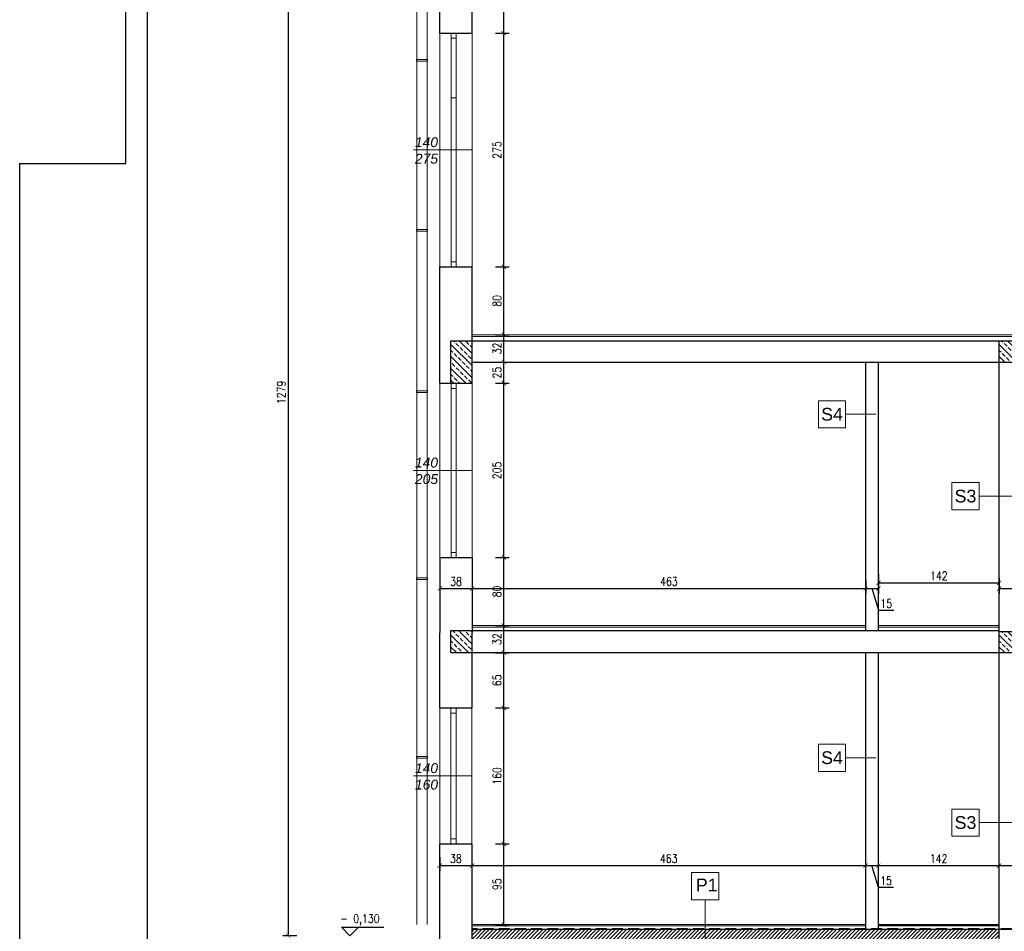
# Model space of a CAD drawing. Header units: millimetres. Extents: x 0 to 111311, y -48878 to -25280.
# Tile 13 of 244: x 70064 to 71222, y -43303 to -42230. Entities that reach past the tile are written whole.
import ezdxf
from ezdxf.enums import TextEntityAlignment as Align

# ---------------------------------------------------------------- set-up
doc = ezdxf.new("R2010")
doc.units = ezdxf.units.MM
doc.linetypes.add('DASHED', pattern=[19.05, 12.7, -6.35])
doc.layers.get('Defpoints').update_dxf_attribs({"color": 30})
doc.layers.add('e-cad_cienkie', color=1, linetype='Continuous')
doc.layers.add('e-cad_opisy', color=7, linetype='Continuous')
doc.layers.add('HATCH', color=7, linetype='Continuous', lineweight=5, true_color=0x6e6e6e)
for name, color, linetype, lineweight in [('J wymiary', 1, 'Continuous', 9), ('kreskowanie', 250, 'Continuous', 9), ('OPIS', 7, 'Continuous', 5), ('sciany', 252, 'Continuous', 30), ('stolarka_okna', 144, 'Continuous', 0)]:
    doc.layers.add(name, color=color, linetype=linetype, lineweight=lineweight)
doc.styles.add('e-cad_1', font='simplex.shx', dxfattribs={"width": 0.8})
doc.styles.get("Standard").update_dxf_attribs({"font": 'arial.ttf'})
doc.dimstyles.new('e-cad_1_50_[cm]', dxfattribs={"dimscale": 5, "dimtxt": 2, "dimasz": 1, "dimexe": 1.25, "dimexo": 0.625, "dimtad": 1, "dimdec": 0, "dimrnd": 0.1, "dimzin": 1, "dimtxsty": 'e-cad_1', "dimblk": 'ARCHTICK', "dimcen": 2.5, "dimclrd": 7, "dimclre": 7, "dimclrt": 7, "dimadec": 0, "dimazin": 0, "dimtfac": 1, "dimtmove": 1, "dimatfit": 3, "dimldrblk": 'OBLIQUE', "dimfxl": 2, "dimfxlon": 1, "dimarcsym": 0})

# ---------------------------------------------------------------- blocks, each defined once
blk = doc.blocks.new('A2_poziom')
for points in [[(0, 0), (0, 297), (25, 297), (25, 420), (594, 420), (594, 0)], [(30, 5), (589, 5), (589, 415), (30, 415)]]:
    blk.add_lwpolyline(points, close=True)
blk = doc.blocks.new('_ArchTick')
at = {"color": 0, "linetype": 'ByBlock', "const_width": 0.15}
blk.add_lwpolyline([(-0.5, -0.5), (0.5, 0.5)], dxfattribs=at)
blk = doc.blocks.new('*D1962')
at = {"layer": 'Defpoints', "color": 0, "ltscale": 4}
for p in [(70547.6, -42029.7), (70380, -43308.2), (70470.3, -43308.2)]:
    blk.add_point(p, dxfattribs=at)
at = {"layer": 'J wymiary', "color": 7, "lineweight": -2, "ltscale": 2}
for p, q in [((70390, -42029.7), (70373.7, -42029.7)), ((70380, -42029.7), (70380, -43308.2)), ((70390, -43308.2), (70373.7, -43308.2))]:
    blk.add_line(p, q, dxfattribs=at)
at = {"layer": 'J wymiary', "color": 7, "lineweight": -2, "ltscale": 4, "xscale": 5, "yscale": 5, "zscale": 5}
for p, rotation in [((70380, -42029.7), 90), ((70380, -43308.2), 270)]:
    blk.add_blockref('_ArchTick', p, dxfattribs=dict(at, rotation=rotation))
at = {"layer": 'J wymiary', "color": 7, "ltscale": 4, "insert": (70371.9, -42668.9), "char_height": 10, "attachment_point": 5, "rotation": 90, "style": 'e-cad_1'}
blk.add_mtext('1279', dxfattribs=at)
blk = doc.blocks.new('_Oblique')
at = {"layer": 'kreskowanie', "color": 0, "lineweight": -2}
blk.add_line((-0.5, -0.5), (0.5, 0.5), dxfattribs=at)
blk = doc.blocks.new('*D1970')
at = {"layer": 'Defpoints', "color": 0, "ltscale": 2}
for p in [(70558.4, -42877.1), (70596.4, -42877.1), (70596.4, -42899.6)]:
    blk.add_point(p, dxfattribs=at)
at = {"layer": 'J wymiary', "color": 7, "lineweight": -2, "ltscale": 2}
for p, q in [((70558.4, -42889.6), (70558.4, -42905.8)), ((70596.4, -42889.6), (70596.4, -42905.8)), ((70558.4, -42899.6), (70596.4, -42899.6))]:
    blk.add_line(p, q, dxfattribs=at)
at = {"layer": 'J wymiary', "color": 7, "lineweight": -2, "ltscale": 2, "xscale": 5, "yscale": 5, "zscale": 5, "rotation": 180}
blk.add_blockref('_ArchTick', (70558.4, -42899.6), dxfattribs=at)
at = {"layer": 'J wymiary', "color": 7, "lineweight": -2, "ltscale": 2, "xscale": 5, "yscale": 5, "zscale": 5}
blk.add_blockref('_ArchTick', (70596.4, -42899.6), dxfattribs=at)
at = {"layer": 'J wymiary', "color": 7, "ltscale": 2, "insert": (70577.4, -42891.4), "char_height": 10, "attachment_point": 5, "style": 'e-cad_1'}
blk.add_mtext('38', dxfattribs=at)
blk = doc.blocks.new('*D1971')
at = {"layer": 'Defpoints', "color": 0, "ltscale": 2}
for p in [(70596.4, -42877.1), (71059.4, -42878.2), (71059.4, -42899.6)]:
    blk.add_point(p, dxfattribs=at)
at = {"layer": 'J wymiary', "color": 7, "lineweight": -2, "ltscale": 2}
for p, q in [((70596.4, -42889.6), (70596.4, -42905.8)), ((71059.4, -42889.6), (71059.4, -42905.8)), ((70596.4, -42899.6), (71059.4, -42899.6))]:
    blk.add_line(p, q, dxfattribs=at)
at = {"layer": 'J wymiary', "color": 7, "lineweight": -2, "ltscale": 2, "xscale": 5, "yscale": 5, "zscale": 5, "rotation": 180}
blk.add_blockref('_ArchTick', (70596.4, -42899.6), dxfattribs=at)
at = {"layer": 'J wymiary', "color": 7, "lineweight": -2, "ltscale": 2, "xscale": 5, "yscale": 5, "zscale": 5}
blk.add_blockref('_ArchTick', (71059.4, -42899.6), dxfattribs=at)
at = {"layer": 'J wymiary', "color": 7, "ltscale": 2, "insert": (70827.9, -42891.4), "char_height": 10, "attachment_point": 5, "style": 'e-cad_1'}
blk.add_mtext('463', dxfattribs=at)
blk = doc.blocks.new('*D1972')
at = {"layer": 'Defpoints', "color": 0, "ltscale": 2}
for p in [(71059.4, -42878.2), (71074.4, -42876.1), (71074.4, -42899.6)]:
    blk.add_point(p, dxfattribs=at)
at = {"layer": 'J wymiary', "color": 7, "lineweight": -2, "ltscale": 2}
for p, q in [((71059.4, -42889.6), (71059.4, -42905.8)), ((71074.4, -42889.6), (71074.4, -42905.8)), ((71059.4, -42899.6), (71074.4, -42899.6)), ((71074.7, -42925.5), (71066.9, -42899.6)), ((71092.4, -42925.5), (71074.7, -42925.5))]:
    blk.add_line(p, q, dxfattribs=at)
at = {"layer": 'J wymiary', "color": 7, "lineweight": -2, "ltscale": 2, "xscale": 5, "yscale": 5, "zscale": 5, "rotation": 180}
blk.add_blockref('_ArchTick', (71059.4, -42899.6), dxfattribs=at)
at = {"layer": 'J wymiary', "color": 7, "lineweight": -2, "ltscale": 2, "xscale": 5, "yscale": 5, "zscale": 5}
blk.add_blockref('_ArchTick', (71074.4, -42899.6), dxfattribs=at)
at = {"layer": 'J wymiary', "color": 7, "ltscale": 2, "insert": (71083.6, -42917.4), "char_height": 10, "attachment_point": 5, "style": 'e-cad_1'}
blk.add_mtext('15', dxfattribs=at)
blk = doc.blocks.new('*D1973')
at = {"layer": 'Defpoints', "color": 0, "ltscale": 2}
for p in [(71074.4, -42873), (71216.4, -42884.3), (71216.4, -42893)]:
    blk.add_point(p, dxfattribs=at)
at = {"layer": 'J wymiary', "color": 7, "lineweight": -2, "ltscale": 2}
for p, q in [((71074.4, -42883), (71074.4, -42899.2)), ((71074.4, -42893), (71216.4, -42893)), ((71216.4, -42887.5), (71216.4, -42899.2))]:
    blk.add_line(p, q, dxfattribs=at)
at = {"layer": 'J wymiary', "color": 7, "lineweight": -2, "ltscale": 2, "xscale": 5, "yscale": 5, "zscale": 5, "rotation": 180}
blk.add_blockref('_ArchTick', (71074.4, -42893), dxfattribs=at)
at = {"layer": 'J wymiary', "color": 7, "lineweight": -2, "ltscale": 2, "xscale": 5, "yscale": 5, "zscale": 5}
blk.add_blockref('_ArchTick', (71216.4, -42893), dxfattribs=at)
at = {"layer": 'J wymiary', "color": 7, "ltscale": 2, "insert": (71145.4, -42884.8), "char_height": 10, "attachment_point": 5, "style": 'e-cad_1'}
blk.add_mtext('142', dxfattribs=at)
blk = doc.blocks.new('*D1974')
at = {"layer": 'Defpoints', "color": 0, "ltscale": 2}
for p in [(71216.4, -42880.9), (71266.4, -42880), (71266.4, -42899.6)]:
    blk.add_point(p, dxfattribs=at)
at = {"layer": 'J wymiary', "color": 7, "lineweight": -2, "ltscale": 2}
for p, q in [((71216.4, -42889.6), (71216.4, -42905.8)), ((71266.4, -42889.6), (71266.4, -42905.8)), ((71216.4, -42899.6), (71266.4, -42899.6))]:
    blk.add_line(p, q, dxfattribs=at)
at = {"layer": 'J wymiary', "color": 7, "lineweight": -2, "ltscale": 2, "xscale": 5, "yscale": 5, "zscale": 5, "rotation": 180}
blk.add_blockref('_ArchTick', (71216.4, -42899.6), dxfattribs=at)
at = {"layer": 'J wymiary', "color": 7, "lineweight": -2, "ltscale": 2, "xscale": 5, "yscale": 5, "zscale": 5}
blk.add_blockref('_ArchTick', (71266.4, -42899.6), dxfattribs=at)
at = {"layer": 'J wymiary', "color": 7, "ltscale": 2, "insert": (71241.4, -42891.4), "char_height": 10, "attachment_point": 5, "style": 'e-cad_1'}
blk.add_mtext('50', dxfattribs=at)
blk = doc.blocks.new('*D1979')
at = {"layer": 'Defpoints', "color": 0, "ltscale": 2}
for p in [(70558.2, -43197.5), (70596.2, -43197.5), (70596.2, -43225.7)]:
    blk.add_point(p, dxfattribs=at)
at = {"layer": 'J wymiary', "color": 7, "lineweight": -2, "ltscale": 2}
for p, q in [((70558.2, -43215.7), (70558.2, -43231.9)), ((70596.2, -43215.7), (70596.2, -43231.9)), ((70558.2, -43225.7), (70596.2, -43225.7))]:
    blk.add_line(p, q, dxfattribs=at)
at = {"layer": 'J wymiary', "color": 7, "lineweight": -2, "ltscale": 2, "xscale": 5, "yscale": 5, "zscale": 5, "rotation": 180}
blk.add_blockref('_ArchTick', (70558.2, -43225.7), dxfattribs=at)
at = {"layer": 'J wymiary', "color": 7, "lineweight": -2, "ltscale": 2, "xscale": 5, "yscale": 5, "zscale": 5}
blk.add_blockref('_ArchTick', (70596.2, -43225.7), dxfattribs=at)
at = {"layer": 'J wymiary', "color": 7, "ltscale": 2, "insert": (70577.2, -43217.5), "char_height": 10, "attachment_point": 5, "style": 'e-cad_1'}
blk.add_mtext('38', dxfattribs=at)
blk = doc.blocks.new('*D1980')
at = {"layer": 'Defpoints', "color": 0, "ltscale": 2}
for p in [(70596.2, -43197.5), (71059.2, -43204.3), (71059.2, -43225.7)]:
    blk.add_point(p, dxfattribs=at)
at = {"layer": 'J wymiary', "color": 7, "lineweight": -2, "ltscale": 2}
for p, q in [((70596.2, -43215.7), (70596.2, -43231.9)), ((71059.2, -43215.7), (71059.2, -43231.9)), ((70596.2, -43225.7), (71059.2, -43225.7))]:
    blk.add_line(p, q, dxfattribs=at)
at = {"layer": 'J wymiary', "color": 7, "lineweight": -2, "ltscale": 2, "xscale": 5, "yscale": 5, "zscale": 5, "rotation": 180}
blk.add_blockref('_ArchTick', (70596.2, -43225.7), dxfattribs=at)
at = {"layer": 'J wymiary', "color": 7, "lineweight": -2, "ltscale": 2, "xscale": 5, "yscale": 5, "zscale": 5}
blk.add_blockref('_ArchTick', (71059.2, -43225.7), dxfattribs=at)
at = {"layer": 'J wymiary', "color": 7, "ltscale": 2, "insert": (70827.7, -43217.5), "char_height": 10, "attachment_point": 5, "style": 'e-cad_1'}
blk.add_mtext('463', dxfattribs=at)
blk = doc.blocks.new('*D1981')
at = {"layer": 'Defpoints', "color": 0, "ltscale": 2}
for p in [(71059.2, -43204.3), (71074.2, -43202.3), (71074.2, -43225.7)]:
    blk.add_point(p, dxfattribs=at)
at = {"layer": 'J wymiary', "color": 7, "lineweight": -2, "ltscale": 2}
for p, q in [((71059.2, -43215.7), (71059.2, -43231.9)), ((71074.2, -43215.7), (71074.2, -43231.9)), ((71059.2, -43225.7), (71074.2, -43225.7)), ((71074.4, -43251.6), (71066.7, -43225.7)), ((71092.1, -43251.6), (71074.4, -43251.6))]:
    blk.add_line(p, q, dxfattribs=at)
at = {"layer": 'J wymiary', "color": 7, "lineweight": -2, "ltscale": 2, "xscale": 5, "yscale": 5, "zscale": 5, "rotation": 180}
blk.add_blockref('_ArchTick', (71059.2, -43225.7), dxfattribs=at)
at = {"layer": 'J wymiary', "color": 7, "lineweight": -2, "ltscale": 2, "xscale": 5, "yscale": 5, "zscale": 5}
blk.add_blockref('_ArchTick', (71074.2, -43225.7), dxfattribs=at)
at = {"layer": 'J wymiary', "color": 7, "ltscale": 2, "insert": (71083.3, -43243.5), "char_height": 10, "attachment_point": 5, "style": 'e-cad_1'}
blk.add_mtext('15', dxfattribs=at)
blk = doc.blocks.new('*D1982')
at = {"layer": 'Defpoints', "color": 0, "ltscale": 2}
for p in [(71074.2, -43202.3), (71216.2, -43201.3), (71216.2, -43225.7)]:
    blk.add_point(p, dxfattribs=at)
at = {"layer": 'J wymiary', "color": 7, "lineweight": -2, "ltscale": 2}
for p, q in [((71074.2, -43215.7), (71074.2, -43231.9)), ((71216.2, -43215.7), (71216.2, -43231.9)), ((71074.2, -43225.7), (71216.2, -43225.7))]:
    blk.add_line(p, q, dxfattribs=at)
at = {"layer": 'J wymiary', "color": 7, "lineweight": -2, "ltscale": 2, "xscale": 5, "yscale": 5, "zscale": 5, "rotation": 180}
blk.add_blockref('_ArchTick', (71074.2, -43225.7), dxfattribs=at)
at = {"layer": 'J wymiary', "color": 7, "lineweight": -2, "ltscale": 2, "xscale": 5, "yscale": 5, "zscale": 5}
blk.add_blockref('_ArchTick', (71216.2, -43225.7), dxfattribs=at)
at = {"layer": 'J wymiary', "color": 7, "ltscale": 2, "insert": (71145.2, -43217.5), "char_height": 10, "attachment_point": 5, "style": 'e-cad_1'}
blk.add_mtext('142', dxfattribs=at)
blk = doc.blocks.new('*D1983')
at = {"layer": 'Defpoints', "color": 0, "ltscale": 2}
for p in [(71216.2, -43201.3), (71266.2, -43200.4), (71266.2, -43225.7)]:
    blk.add_point(p, dxfattribs=at)
at = {"layer": 'J wymiary', "color": 7, "lineweight": -2, "ltscale": 2}
for p, q in [((71216.2, -43215.7), (71216.2, -43231.9)), ((71266.2, -43215.7), (71266.2, -43231.9)), ((71216.2, -43225.7), (71266.2, -43225.7))]:
    blk.add_line(p, q, dxfattribs=at)
at = {"layer": 'J wymiary', "color": 7, "lineweight": -2, "ltscale": 2, "xscale": 5, "yscale": 5, "zscale": 5, "rotation": 180}
blk.add_blockref('_ArchTick', (71216.2, -43225.7), dxfattribs=at)
at = {"layer": 'J wymiary', "color": 7, "lineweight": -2, "ltscale": 2, "xscale": 5, "yscale": 5, "zscale": 5}
blk.add_blockref('_ArchTick', (71266.2, -43225.7), dxfattribs=at)
at = {"layer": 'J wymiary', "color": 7, "ltscale": 2, "insert": (71241.2, -43217.5), "char_height": 10, "attachment_point": 5, "style": 'e-cad_1'}
blk.add_mtext('50', dxfattribs=at)
blk = doc.blocks.new('*D1990')
at = {"layer": 'Defpoints', "color": 0, "ltscale": 2}
for p in [(70596.4, -43200.2), (70633.7, -43200.2), (70596.4, -43295.2)]:
    blk.add_point(p, dxfattribs=at)
at = {"layer": 'J wymiary', "color": 7, "lineweight": -2, "ltscale": 2}
for p, q in [((70623.7, -43200.2), (70640, -43200.2)), ((70633.7, -43295.2), (70633.7, -43200.2)), ((70623.7, -43295.2), (70640, -43295.2))]:
    blk.add_line(p, q, dxfattribs=at)
at = {"layer": 'J wymiary', "color": 7, "lineweight": -2, "ltscale": 2, "xscale": 5, "yscale": 5, "zscale": 5}
for p, rotation in [((70633.7, -43200.2), 90), ((70633.7, -43295.2), 270)]:
    blk.add_blockref('_ArchTick', p, dxfattribs=dict(at, rotation=rotation))
at = {"layer": 'J wymiary', "color": 7, "ltscale": 2, "insert": (70625.6, -43247.7), "char_height": 10, "attachment_point": 5, "rotation": 90, "style": 'e-cad_1'}
blk.add_mtext('95', dxfattribs=at)
blk = doc.blocks.new('*D1991')
at = {"layer": 'Defpoints', "color": 0, "ltscale": 2}
for p in [(70589.1, -43040.2), (70633.7, -43040.2), (70596.4, -43200.2)]:
    blk.add_point(p, dxfattribs=at)
at = {"layer": 'J wymiary', "color": 7, "lineweight": -2, "ltscale": 2}
for p, q in [((70623.7, -43040.2), (70640, -43040.2)), ((70633.7, -43200.2), (70633.7, -43040.2)), ((70623.7, -43200.2), (70640, -43200.2))]:
    blk.add_line(p, q, dxfattribs=at)
at = {"layer": 'J wymiary', "color": 7, "lineweight": -2, "ltscale": 2, "xscale": 5, "yscale": 5, "zscale": 5}
for p, rotation in [((70633.7, -43040.2), 90), ((70633.7, -43200.2), 270)]:
    blk.add_blockref('_ArchTick', p, dxfattribs=dict(at, rotation=rotation))
at = {"layer": 'J wymiary', "color": 7, "ltscale": 2, "insert": (70625.6, -43120.2), "char_height": 10, "attachment_point": 5, "rotation": 90, "style": 'e-cad_1'}
blk.add_mtext('160', dxfattribs=at)
blk = doc.blocks.new('*D1992')
at = {"layer": 'Defpoints', "color": 0, "ltscale": 2}
for p in [(70604.1, -42975.2), (70633.7, -42975.2), (70589.1, -43040.2)]:
    blk.add_point(p, dxfattribs=at)
at = {"layer": 'J wymiary', "color": 7, "lineweight": -2, "ltscale": 2}
for p, q in [((70623.7, -42975.2), (70640, -42975.2)), ((70633.7, -43040.2), (70633.7, -42975.2)), ((70623.7, -43040.2), (70640, -43040.2))]:
    blk.add_line(p, q, dxfattribs=at)
at = {"layer": 'J wymiary', "color": 7, "lineweight": -2, "ltscale": 2, "xscale": 5, "yscale": 5, "zscale": 5}
for p, rotation in [((70633.7, -42975.2), 90), ((70633.7, -43040.2), 270)]:
    blk.add_blockref('_ArchTick', p, dxfattribs=dict(at, rotation=rotation))
at = {"layer": 'J wymiary', "color": 7, "ltscale": 2, "insert": (70625.6, -43007.7), "char_height": 10, "attachment_point": 5, "rotation": 90, "style": 'e-cad_1'}
blk.add_mtext('65', dxfattribs=at)
blk = doc.blocks.new('*D1993')
at = {"layer": 'Defpoints', "color": 0, "ltscale": 2}
for p in [(70604.1, -42943.2), (70633.7, -42943.2), (70604.1, -42975.2)]:
    blk.add_point(p, dxfattribs=at)
at = {"layer": 'J wymiary', "color": 7, "lineweight": -2, "ltscale": 2}
for p, q in [((70623.7, -42943.2), (70640, -42943.2)), ((70633.7, -42975.2), (70633.7, -42943.2)), ((70623.7, -42975.2), (70640, -42975.2))]:
    blk.add_line(p, q, dxfattribs=at)
at = {"layer": 'J wymiary', "color": 7, "lineweight": -2, "ltscale": 2, "xscale": 5, "yscale": 5, "zscale": 5}
for p, rotation in [((70633.7, -42943.2), 90), ((70633.7, -42975.2), 270)]:
    blk.add_blockref('_ArchTick', p, dxfattribs=dict(at, rotation=rotation))
at = {"layer": 'J wymiary', "color": 7, "ltscale": 2, "insert": (70625.6, -42959.2), "char_height": 10, "attachment_point": 5, "rotation": 90, "style": 'e-cad_1'}
blk.add_mtext('32', dxfattribs=at)
blk = doc.blocks.new('*D1994')
at = {"layer": 'Defpoints', "color": 0, "ltscale": 2}
for p in [(70614, -42863.2), (70633.7, -42863.2), (70604.1, -42943.2)]:
    blk.add_point(p, dxfattribs=at)
at = {"layer": 'J wymiary', "color": 7, "lineweight": -2, "ltscale": 2}
for p, q in [((70623.7, -42863.2), (70640, -42863.2)), ((70633.7, -42943.2), (70633.7, -42863.2)), ((70623.7, -42943.2), (70640, -42943.2))]:
    blk.add_line(p, q, dxfattribs=at)
at = {"layer": 'J wymiary', "color": 7, "lineweight": -2, "ltscale": 2, "xscale": 5, "yscale": 5, "zscale": 5}
for p, rotation in [((70633.7, -42863.2), 90), ((70633.7, -42943.2), 270)]:
    blk.add_blockref('_ArchTick', p, dxfattribs=dict(at, rotation=rotation))
at = {"layer": 'J wymiary', "color": 7, "ltscale": 2, "insert": (70625.6, -42903.2), "char_height": 10, "attachment_point": 5, "rotation": 90, "style": 'e-cad_1'}
blk.add_mtext('80', dxfattribs=at)
blk = doc.blocks.new('*D1995')
at = {"layer": 'Defpoints', "color": 0, "ltscale": 2}
for p in [(70614, -42658.2), (70633.7, -42658.2), (70614, -42863.2)]:
    blk.add_point(p, dxfattribs=at)
at = {"layer": 'J wymiary', "color": 7, "lineweight": -2, "ltscale": 2}
for p, q in [((70623.7, -42658.2), (70640, -42658.2)), ((70633.7, -42863.2), (70633.7, -42658.2)), ((70623.7, -42863.2), (70640, -42863.2))]:
    blk.add_line(p, q, dxfattribs=at)
at = {"layer": 'J wymiary', "color": 7, "lineweight": -2, "ltscale": 2, "xscale": 5, "yscale": 5, "zscale": 5}
for p, rotation in [((70633.7, -42658.2), 90), ((70633.7, -42863.2), 270)]:
    blk.add_blockref('_ArchTick', p, dxfattribs=dict(at, rotation=rotation))
at = {"layer": 'J wymiary', "color": 7, "ltscale": 2, "insert": (70625.6, -42760.7), "char_height": 10, "attachment_point": 5, "rotation": 90, "style": 'e-cad_1'}
blk.add_mtext('205', dxfattribs=at)
blk = doc.blocks.new('*D1996')
at = {"layer": 'Defpoints', "color": 0, "ltscale": 2}
for p in [(70613.1, -42633.2), (70633.7, -42633.2), (70614, -42658.2)]:
    blk.add_point(p, dxfattribs=at)
at = {"layer": 'J wymiary', "color": 7, "lineweight": -2, "ltscale": 2}
for p, q in [((70623.7, -42633.2), (70640, -42633.2)), ((70633.7, -42658.2), (70633.7, -42633.2)), ((70623.7, -42658.2), (70640, -42658.2))]:
    blk.add_line(p, q, dxfattribs=at)
at = {"layer": 'J wymiary', "color": 7, "lineweight": -2, "ltscale": 2, "xscale": 5, "yscale": 5, "zscale": 5}
for p, rotation in [((70633.7, -42633.2), 90), ((70633.7, -42658.2), 270)]:
    blk.add_blockref('_ArchTick', p, dxfattribs=dict(at, rotation=rotation))
at = {"layer": 'J wymiary', "color": 7, "ltscale": 2, "insert": (70625.6, -42645.7), "char_height": 10, "attachment_point": 5, "rotation": 90, "style": 'e-cad_1'}
blk.add_mtext('25', dxfattribs=at)
blk = doc.blocks.new('*D1997')
at = {"layer": 'Defpoints', "color": 0, "ltscale": 2}
for p in [(70612.7, -42601.2), (70633.7, -42601.2), (70613.1, -42633.2)]:
    blk.add_point(p, dxfattribs=at)
at = {"layer": 'J wymiary', "color": 7, "lineweight": -2, "ltscale": 2}
for p, q in [((70623.7, -42601.2), (70640, -42601.2)), ((70633.7, -42633.2), (70633.7, -42601.2)), ((70623.7, -42633.2), (70640, -42633.2))]:
    blk.add_line(p, q, dxfattribs=at)
at = {"layer": 'J wymiary', "color": 7, "lineweight": -2, "ltscale": 2, "xscale": 5, "yscale": 5, "zscale": 5}
for p, rotation in [((70633.7, -42601.2), 90), ((70633.7, -42633.2), 270)]:
    blk.add_blockref('_ArchTick', p, dxfattribs=dict(at, rotation=rotation))
at = {"layer": 'J wymiary', "color": 7, "ltscale": 2, "insert": (70625.6, -42617.2), "char_height": 10, "attachment_point": 5, "rotation": 90, "style": 'e-cad_1'}
blk.add_mtext('32', dxfattribs=at)
blk = doc.blocks.new('*D1998')
at = {"layer": 'Defpoints', "color": 0, "ltscale": 2}
for p in [(70588.6, -42521.2), (70633.7, -42521.2), (70612.7, -42601.2)]:
    blk.add_point(p, dxfattribs=at)
at = {"layer": 'J wymiary', "color": 7, "lineweight": -2, "ltscale": 2}
for p, q in [((70623.7, -42521.2), (70640, -42521.2)), ((70633.7, -42601.2), (70633.7, -42521.2)), ((70623.7, -42601.2), (70640, -42601.2))]:
    blk.add_line(p, q, dxfattribs=at)
at = {"layer": 'J wymiary', "color": 7, "lineweight": -2, "ltscale": 2, "xscale": 5, "yscale": 5, "zscale": 5}
for p, rotation in [((70633.7, -42521.2), 90), ((70633.7, -42601.2), 270)]:
    blk.add_blockref('_ArchTick', p, dxfattribs=dict(at, rotation=rotation))
at = {"layer": 'J wymiary', "color": 7, "ltscale": 2, "insert": (70625.6, -42561.2), "char_height": 10, "attachment_point": 5, "rotation": 90, "style": 'e-cad_1'}
blk.add_mtext('80', dxfattribs=at)
blk = doc.blocks.new('*D1999')
at = {"layer": 'Defpoints', "color": 0, "ltscale": 2}
for p in [(70586.6, -42246.2), (70633.7, -42246.2), (70588.6, -42521.2)]:
    blk.add_point(p, dxfattribs=at)
at = {"layer": 'J wymiary', "color": 7, "lineweight": -2, "ltscale": 2}
for p, q in [((70623.7, -42246.2), (70640, -42246.2)), ((70633.7, -42521.2), (70633.7, -42246.2)), ((70623.7, -42521.2), (70640, -42521.2))]:
    blk.add_line(p, q, dxfattribs=at)
at = {"layer": 'J wymiary', "color": 7, "lineweight": -2, "ltscale": 2, "xscale": 5, "yscale": 5, "zscale": 5}
for p, rotation in [((70633.7, -42246.2), 90), ((70633.7, -42521.2), 270)]:
    blk.add_blockref('_ArchTick', p, dxfattribs=dict(at, rotation=rotation))
at = {"layer": 'J wymiary', "color": 7, "ltscale": 2, "insert": (70625.6, -42383.7), "char_height": 10, "attachment_point": 5, "rotation": 90, "style": 'e-cad_1'}
blk.add_mtext('275', dxfattribs=at)
blk = doc.blocks.new('*D2000')
at = {"layer": 'Defpoints', "color": 0, "ltscale": 2}
for p in [(70621.6, -42086.2), (70633.7, -42086.2), (70586.6, -42246.2)]:
    blk.add_point(p, dxfattribs=at)
at = {"layer": 'J wymiary', "color": 7, "lineweight": -2, "ltscale": 2}
for p, q in [((70624.8, -42086.2), (70640, -42086.2)), ((70633.7, -42246.2), (70633.7, -42086.2)), ((70623.7, -42246.2), (70640, -42246.2))]:
    blk.add_line(p, q, dxfattribs=at)
at = {"layer": 'J wymiary', "color": 7, "lineweight": -2, "ltscale": 2, "xscale": 5, "yscale": 5, "zscale": 5}
for p, rotation in [((70633.7, -42086.2), 90), ((70633.7, -42246.2), 270)]:
    blk.add_blockref('_ArchTick', p, dxfattribs=dict(at, rotation=rotation))
at = {"layer": 'J wymiary', "color": 7, "ltscale": 2, "insert": (70625.6, -42166.2), "char_height": 10, "attachment_point": 5, "rotation": 90, "style": 'e-cad_1'}
blk.add_mtext('160', dxfattribs=at)
blk = doc.blocks.new('e-cad_kota_3')
blk.add_line((-2, 2), (8, 2))
blk.add_lwpolyline([(-2, 2), (0, 0), (2, 2)])
at = {"style": 'e-cad_1', "width": 0.8}
blk.add_attdef('ZNAK', text='', height=2, dxfattribs=at).set_placement((-0.5, 3), align=Align.RIGHT)
blk.add_attdef('RZEDNA', (0.8, 3), '', height=2, dxfattribs=at)

msp = doc.modelspace()

# ---------------------------------------------------------------- hatches: boundary and pattern name
at = {"layer": 'HATCH'}
h = msp.add_hatch(dxfattribs=at)
h.set_pattern_fill('ANSI31', color=256, style=0)
h.set_pattern_definition([(45, (-3504.2702, -8042.3337), (-2.24506403, 2.24506403), [])])
h.paths.add_polyline_path([(71216.444, -43300.678), (70947.444, -43300.678), (70935.444, -43300.678), (70596.444, -43300.678), (70596.444, -43315.678), (71216.444, -43315.678)])
at = {"layer": 'OPIS'}
h = msp.add_hatch(dxfattribs=at)
h.set_pattern_fill('JIS_STN_2.5', color=256, scale=4, angle=90, style=0)
h.set_pattern_definition([(135, (-3504.27, -7894.334), (-7.0710678, -7.0710678), []), (135, (-3504.27, -7887.274), (-7.0710678, -7.0710678), [4.8, -2])])
h.paths.add_polyline_path([(70596.444, -42658.178), (70596.444, -42632.178), (70596.444, -42608.178), (70571.444, -42608.178), (70571.444, -42610.765), (70571.444, -42618.545), (70571.444, -42632.178), (70571.444, -42658.178)])
h = msp.add_hatch(dxfattribs=at)
h.set_pattern_fill('JIS_STN_2.5', color=256, scale=4, angle=90, style=0)
h.set_pattern_definition([(135, (-2859.27, -7894.334), (-7.0710678, -7.0710678), []), (135, (-2859.27, -7887.274), (-7.0710678, -7.0710678), [4.8, -2])])
h.paths.add_polyline_path([(71241.444, -42633.178), (71266.444, -42633.178), (71266.444, -42608.178), (71216.444, -42608.178), (71216.444, -42610.765), (71216.444, -42618.545), (71216.444, -42632.178), (71216.444, -42633.178)])
h = msp.add_hatch(dxfattribs=at)
h.set_pattern_fill('JIS_STN_2.5', color=256, scale=4, angle=90, style=0)
h.set_pattern_definition([(135, (-3504.27, -8236.334), (-7.0710678, -7.0710678), []), (135, (-3504.27, -8229.274), (-7.0710678, -7.0710678), [4.8, -2])])
h.paths.add_polyline_path([(70596.444, -42975.178), (70596.444, -42974.178), (70596.444, -42949.178), (70571.444, -42949.178), (70571.444, -42952.765), (70571.444, -42960.545), (70571.444, -42974.178), (70571.444, -42975.178)])
h = msp.add_hatch(dxfattribs=at)
h.set_pattern_fill('JIS_STN_2.5', color=256, scale=4, angle=90, style=0)
h.set_pattern_definition([(135, (-2859.27, -8236.334), (-7.0710678, -7.0710678), []), (135, (-2859.27, -8229.274), (-7.0710678, -7.0710678), [4.8, -2])])
h.paths.add_polyline_path([(71241.444, -42975.178), (71266.444, -42975.178), (71266.444, -42950.178), (71216.444, -42950.178), (71216.444, -42952.765), (71216.444, -42960.545), (71216.444, -42974.178), (71216.444, -42975.178)])

# ---------------------------------------------------------------- linework, layer by layer
at = {"layer": 'e-cad_cienkie', "ltscale": 2}
msp.add_line((71074.444, -43295.178), (71216.444, -43295.178), dxfattribs=at)
at = {"layer": 'J wymiary', "ltscale": 2}
msp.add_line((71074.444, -43295.178), (71216.444, -43295.178), dxfattribs=at)
at = {"layer": 'OPIS'}
for p, q in [((70531.308, -42058.76), (70531.308, -43295.178)), ((70543.308, -42056.711), (70543.308, -43295.178)), ((70530.808, -42279.226), (70530.808, -42277.226)), ((70543.808, -42277.226), (70530.808, -42277.226)), ((70543.808, -42279.226), (70530.808, -42279.226)), ((70543.808, -42279.226), (70543.808, -42277.226)), ((70527.537, -42383.678), (70596.444, -42383.678)), ((70530.808, -42479.226), (70530.808, -42477.226)), ((70543.808, -42477.226), (70530.808, -42477.226)), ((70543.808, -42479.226), (70543.808, -42477.226)), ((70543.808, -42479.226), (70530.808, -42479.226)), ((70596.444, -42601.178), (72183.444, -42601.178)), ((70596.444, -42603.178), (72183.444, -42603.178)), ((70530.808, -42669.226), (70530.808, -42667.226)), ((70543.808, -42667.226), (70530.808, -42667.226)), ((70543.808, -42669.226), (70530.808, -42669.226)), ((70543.808, -42669.226), (70543.808, -42667.226)), ((70527.537, -42760.678), (70596.444, -42760.678)), ((70530.808, -42889.226), (70530.808, -42887.226)), ((70543.808, -42887.226), (70530.808, -42887.226)), ((70543.808, -42889.226), (70530.808, -42889.226)), ((70543.808, -42889.226), (70543.808, -42887.226)), ((70596.444, -42943.178), (71059.444, -42943.178)), ((70596.444, -42945.178), (71059.444, -42945.178)), ((71074.444, -42943.178), (71216.444, -42943.178)), ((71074.444, -42945.178), (71216.444, -42945.178)), ((70530.808, -43099.226), (70530.808, -43097.226)), ((70543.808, -43097.226), (70530.808, -43097.226)), ((70543.808, -43099.226), (70530.808, -43099.226)), ((70543.808, -43099.226), (70543.808, -43097.226)), ((70527.537, -43120.178), (70596.444, -43120.178)), ((70596.444, -43295.178), (71059.444, -43295.178)), ((70596.444, -43296.678), (71059.444, -43296.678)), ((70596.444, -43300.678), (72183.444, -43300.678)), ((71074.444, -43295.178), (71216.444, -43295.178)), ((71074.444, -43296.678), (71216.444, -43296.678))]:
    msp.add_line(p, q, dxfattribs=at)
at = {"layer": 'OPIS', "ltscale": 50}
for p, q in [((71071.444, -42694.707), (71035.771, -42694.707)), ((71266.444, -42791.028), (71192.771, -42791.028)), ((71071.444, -43098.858), (71035.771, -43098.858)), ((71266.444, -43175.178), (71192.771, -43175.178)), ((70870.547, -43385.161), (70870.547, -43265.821))]:
    msp.add_line(p, q, dxfattribs=at)
at = {"layer": 'OPIS', "linetype": 'DASHED', "lineweight": 30}
msp.add_line((72183.444, -43300.178), (70596.444, -43300.178), dxfattribs=at)
at = {"layer": 'OPIS', "ltscale": 50}
for points in [[(71003.771, -42678.707), (71035.771, -42678.707), (71035.771, -42710.707), (71003.771, -42710.707)], [(71160.771, -42775.028), (71192.771, -42775.028), (71192.771, -42807.028), (71160.771, -42807.028)], [(71003.771, -43082.858), (71035.771, -43082.858), (71035.771, -43114.858), (71003.771, -43114.858)], [(71160.771, -43159.178), (71192.771, -43159.178), (71192.771, -43191.178), (71160.771, -43191.178)], [(70854.547, -43233.821), (70886.547, -43233.821), (70886.547, -43265.821), (70854.547, -43265.821)]]:
    msp.add_lwpolyline(points, close=True, dxfattribs=at)
at = {"layer": 'sciany'}
for p, q in [((70558.444, -42246.178), (70558.444, -42059.152)), ((70596.444, -42246.178), (70596.444, -42074.088)), ((70558.444, -42246.178), (70596.737, -42246.178)), ((70558.444, -42658.178), (70558.444, -42521.178)), ((70558.444, -42521.178), (70596.737, -42521.178)), ((70596.444, -42658.178), (70596.444, -42521.178)), ((70571.444, -42608.178), (72208.444, -42608.178)), ((70571.444, -42658.178), (70571.444, -42608.178)), ((71216.444, -42633.178), (71216.444, -42608.178)), ((70596.444, -42633.178), (72183.444, -42633.178)), ((71059.444, -42949.178), (71059.444, -42633.178)), ((71074.444, -42949.178), (71074.444, -42633.178)), ((71216.444, -43375.178), (71216.444, -42633.178)), ((71216.444, -42633.178), (71266.444, -42633.178)), ((70558.151, -42658.178), (70596.444, -42658.178)), ((70558.444, -42863.178), (70596.737, -42863.178)), ((70558.444, -43040.178), (70558.737, -42863.178)), ((70596.444, -43040.178), (70596.737, -42863.178)), ((71216.444, -42965.178), (71216.444, -42940.178)), ((70571.444, -42975.178), (70571.444, -42949.178)), ((70571.444, -42949.178), (71216.444, -42949.178)), ((71216.444, -42950.178), (71868.444, -42950.178)), ((70571.444, -42975.178), (70596.444, -42975.178)), ((70596.444, -42975.178), (71216.444, -42975.178)), ((71059.444, -43300.678), (71059.444, -42975.178)), ((71074.444, -43300.678), (71074.444, -42975.178)), ((71216.444, -42975.178), (71266.444, -42975.178)), ((70558.444, -43040.178), (70596.444, -43040.178)), ((70558.444, -43375.178), (70558.444, -43200.178)), ((70558.444, -43200.178), (70596.444, -43200.178)), ((70596.444, -43375.178), (70596.444, -43200.178)), ((70596.444, -43300.678), (72183.444, -43300.678))]:
    msp.add_line(p, q, dxfattribs=at)
at = {"layer": 'stolarka_okna'}
for p, q in [((70558.444, -42246.178), (70558.444, -42521.178)), ((70571.737, -42246.178), (70571.737, -42521.178)), ((70577.737, -42246.178), (70577.737, -42521.178)), ((70596.444, -42246.178), (70596.444, -42521.178)), ((70577.737, -42252.178), (70571.737, -42252.178)), ((70577.737, -42322.178), (70571.737, -42322.178)), ((70577.737, -42515.178), (70571.737, -42515.178)), ((70558.444, -42658.178), (70558.444, -42863.178)), ((70571.737, -42658.178), (70571.737, -42863.178)), ((70577.737, -42658.178), (70577.737, -42863.178)), ((70596.444, -42658.178), (70596.444, -42863.178)), ((70577.737, -42664.178), (70571.737, -42664.178)), ((70577.737, -42857.178), (70571.737, -42857.178)), ((70558.737, -42863.178), (70558.737, -42863.178)), ((70558.444, -43200.178), (70558.444, -43040.178)), ((70571.444, -43040.178), (70571.444, -43200.178)), ((70577.444, -43040.178), (70577.444, -43200.178)), ((70596.151, -43040.178), (70596.151, -43200.178)), ((70577.444, -43046.178), (70571.444, -43046.178)), ((70577.444, -43194.178), (70571.444, -43194.178))]:
    msp.add_line(p, q, dxfattribs=at)

# ---------------------------------------------------------------- block references
at = {"layer": 'e-cad_opisy', "ltscale": 2, "xscale": 5, "yscale": 5, "zscale": 5}
msp.add_blockref('A2_poziom', (70064.078, -43884.707), dxfattribs=at)
msp.add_blockref('e-cad_kota_3', (70452.589, -43308.178), dxfattribs=at).add_auto_attribs({'RZEDNA': '0,130', 'ZNAK': '-'})

# ---------------------------------------------------------------- texts
at = {"layer": 'OPIS', "char_height": 11.616, "width": 195.90814, "attachment_point": 5}
for s, insert in [('{\\fArial|b0|i1|c238|p18;140\\P275}', (70542.685, -42384.293)), ('{\\fArial|b0|i1|c238|p18;140\\P205}', (70542.685, -42761.293)), ('{\\fArial|b0|i1|c238|p18;140\\P160}', (70542.685, -43120.793))]:
    msp.add_mtext(s, dxfattribs=dict(at, insert=insert))
at = {"layer": 'OPIS', "ltscale": 50, "char_height": 15}
for s, insert, width, attachment_point in [('{\\fArial|b0|i0|c238|p34;S4}', (71019.771, -42694.707), 32, 5), ('{S3}', (71176.771, -42791.028), 32, 5), ('{\\fArial|b0|i0|c238|p34;S4}', (71019.771, -43098.858), 32, 5), ('{S3}', (71176.771, -43175.178), 32, 5), ('{\\fArial|b0|i0|c238|p34;P1}', (70859.563, -43241), 405.8, 1)]:
    msp.add_mtext(s, dxfattribs=dict(at, insert=insert, width=width, attachment_point=attachment_point))

# ---------------------------------------------------------------- dimensions: what is measured, and where the dimension line sits
at = {"layer": 'J wymiary', "ltscale": 2}
for base, p1, p2, picture, middle in [((70380, -43308.178), (70547.571, -42029.705), (70470.286, -43308.178), '*D1962', (70371.875, -42668.942)), ((70633.73, -42086.178), (70586.558, -42246.178), (70621.632, -42086.178), '*D2000', (70625.605, -42166.178)), ((70633.73, -42246.178), (70588.6, -42521.178), (70586.558, -42246.178), '*D1999', (70625.605, -42383.678)), ((70633.73, -42521.178), (70612.714, -42601.178), (70588.6, -42521.178), '*D1998', (70625.605, -42561.178)), ((70633.73, -42601.178), (70613.13, -42633.178), (70612.714, -42601.178), '*D1997', (70625.605, -42617.178)), ((70633.73, -42633.178), (70613.962, -42658.178), (70613.13, -42633.178), '*D1996', (70625.605, -42645.678)), ((70633.73, -42658.178), (70613.962, -42863.178), (70613.962, -42658.178), '*D1995', (70625.605, -42760.678)), ((70633.73, -42863.178), (70604.131, -42943.178), (70613.962, -42863.178), '*D1994', (70625.605, -42903.178)), ((70633.73, -42943.178), (70604.131, -42975.178), (70604.131, -42943.178), '*D1993', (70625.605, -42959.178)), ((70633.73, -42975.178), (70589.094, -43040.178), (70604.131, -42975.178), '*D1992', (70625.605, -43007.678)), ((70633.73, -43040.178), (70596.444, -43200.178), (70589.094, -43040.178), '*D1991', (70625.605, -43120.178))]:
    dim = msp.add_linear_dim(base=base, p1=p1, p2=p2, angle=90, dimstyle='e-cad_1_50_[cm]', override={"dimtmove": 1}, dxfattribs=at)
    dim.commit()
    dim.dimension.update_dxf_attribs({"geometry": picture, "text_midpoint": middle})
for base, p1, p2, picture, middle in [((70596.444, -42899.573), (70558.444, -42877.054), (70596.444, -42877.054), '*D1970', (70577.444, -42891.448)), ((70596.151, -43225.654), (70558.151, -43197.458), (70596.151, -43197.458), '*D1979', (70577.151, -43217.529))]:
    dim = msp.add_linear_dim(base=base, p1=p1, p2=p2, dimstyle='e-cad_1_50_[cm]', dxfattribs=at)
    dim.commit()
    dim.dimension.update_dxf_attribs({"geometry": picture, "text_midpoint": middle})
for base, p1, p2, picture, middle in [((71059.444, -42899.573), (70596.444, -42877.054), (71059.444, -42878.182), '*D1971', (70827.944, -42891.448)), ((71074.444, -42899.573), (71059.444, -42878.182), (71074.444, -42876.071), '*D1972', (71077.85, -42917.385)), ((71216.444, -42892.957), (71074.444, -42872.967), (71216.444, -42884.328), '*D1973', (71145.444, -42884.832)), ((71266.444, -42899.573), (71216.444, -42880.944), (71266.444, -42879.971), '*D1974', (71241.444, -42891.448)), ((71059.151, -43225.654), (70596.151, -43197.458), (71059.151, -43204.264), '*D1980', (70827.651, -43217.529)), ((71074.151, -43225.654), (71059.151, -43204.264), (71074.151, -43202.319), '*D1981', (71077.557, -43243.466)), ((71216.151, -43225.654), (71074.151, -43202.319), (71216.151, -43201.347), '*D1982', (71145.151, -43217.529)), ((71266.151, -43225.654), (71216.151, -43201.347), (71266.151, -43200.374), '*D1983', (71241.151, -43217.529))]:
    dim = msp.add_linear_dim(base=base, p1=p1, p2=p2, dimstyle='e-cad_1_50_[cm]', override={"dimtmove": 1}, dxfattribs=at)
    dim.commit()
    dim.dimension.update_dxf_attribs({"geometry": picture, "text_midpoint": middle})
dim = msp.add_linear_dim(base=(70633.73, -43200.178), p1=(70596.444, -43295.178), p2=(70596.444, -43200.178), angle=90, dimstyle='e-cad_1_50_[cm]', dxfattribs=at)
dim.commit()
dim.dimension.update_dxf_attribs({"geometry": '*D1990', "text_midpoint": (70625.605, -43247.678)})

doc.saveas('drawing.dxf')
